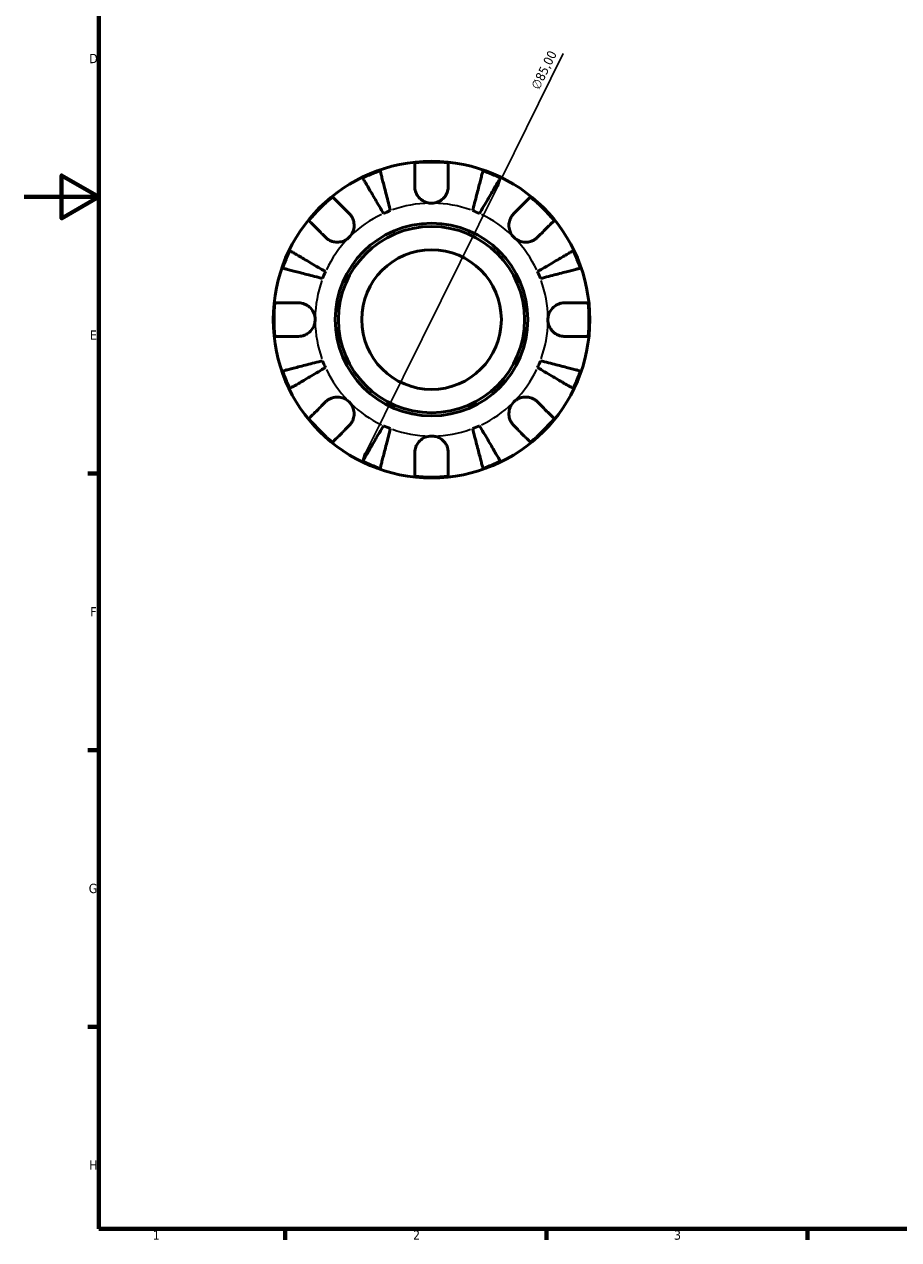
# Model space of a CAD drawing. Header units: millimetres. Extents: x 0 to 905, y 0 to 594.
# Tile 1 of 5: x 0 to 235, y 17 to 343. Entities that reach past the tile are written whole.
import ezdxf

# ---------------------------------------------------------------- set-up
doc = ezdxf.new("R2010")
doc.units = ezdxf.units.MM
for name, color, linetype, lineweight in [('Border (ISO)', 7, 'Continuous', 70), ('Dimension (ISO)', 7, 'Continuous', 25), ('Visible (ISO)', 7, 'Continuous', 50), ('Visible Narrow (ISO)', 7, 'Continuous', 35)]:
    doc.layers.add(name, color=color, linetype=linetype, lineweight=lineweight)
doc.styles.add('Note Text (ISO)', font='tahoma.ttf')
doc.dimstyles.new('Default (ISO)', dxfattribs={"dimtxt": 2.5, "dimasz": 2.5, "dimexe": 3.175, "dimexo": 0, "dimgap": 0.762, "dimtad": 1, "dimrnd": 1e-08, "dimzin": 0, "dimtxsty": 'Note Text (ISO)', "dimcen": 0.09, "dimdle": 10, "dimclrd": 256, "dimclre": 256, "dimclrt": 232, "dimazin": 0, "dimtfac": 1.40208, "dimtmove": 0, "dimatfit": 3, "dimfxl": 1, "dimtolj": 1, "dimtzin": 0, "dimlwd": -1, "dimlwe": -1, "dimarcsym": 0})

# ---------------------------------------------------------------- blocks, each defined once
blk = doc.blocks.new('Borders Default Border')
at = {"layer": 'Border (ISO)'}
for p, q in [((20, 222.75), (17.1, 222.75)), ((20, 148.5), (17.1, 148.5)), ((20, 74.25), (17.1, 74.25)), ((70.08, 20), (70.08, 17.1)), ((140.17, 20), (140.17, 17.1)), ((210.25, 20), (210.25, 17.1))]:
    blk.add_line(p, q, dxfattribs=at)
at = {"layer": 'Border (ISO)', "flags": 128}
for points in [[(20, 20), (20, 574), (821, 574), (821, 20), (20, 20)], [(0, 297), (20, 297), (10, 302.77), (10, 291.23), (20, 297)]]:
    blk.add_lwpolyline(points, dxfattribs=at)
at = {"layer": 'Border (ISO)', "color": 232, "true_color": 0xca0064, "char_height": 2.5, "attachment_point": 7, "style": 'Note Text (ISO)'}
for s, insert in [('D', (17.43, 332.88)), ('E', (17.64, 258.63)), ('F', (17.7, 184.38)), ('G', (17.31, 110.08)), ('H', (17.44, 35.88)), ('1', (34.48, 17.1)), ('2', (104.37, 17.1)), ('3', (174.43, 17.05))]:
    blk.add_mtext(s, dxfattribs=dict(at, insert=insert))
blk = doc.blocks.new('*D11')
at = {"layer": 'Defpoints', "color": 0, "transparency": 16777216}
for p in [(128.2, 302.14), (90.46, 225.97)]:
    blk.add_point(p, dxfattribs=at)
at = {"layer": 'Dimension (ISO)', "transparency": 16777216}
for p, q in [((128.2, 302.14), (144.71, 335.44)), ((91.57, 228.21), (127.09, 299.9))]:
    blk.add_line(p, q, dxfattribs=at)
for points in [[(126.72, 300.08), (127.46, 299.71), (128.2, 302.14)], [(91.2, 228.4), (91.94, 228.03), (90.46, 225.97)]]:
    blk.add_solid(points, dxfattribs=at)
at = {"layer": 'Dimension (ISO)', "color": 232, "true_color": 0xca0064, "transparency": 16777216, "insert": (135.93, 326.68), "char_height": 2.5, "attachment_point": 1, "rotation": 63.6393, "style": 'Note Text (ISO)'}
blk.add_mtext('\\A1;∅85,00', dxfattribs=at)

msp = doc.modelspace()

# ---------------------------------------------------------------- linework, layer by layer
at = {"layer": 'Visible (ISO)'}
for radius in [42.5, 25.85, 25, 18.75]:
    msp.add_circle((109.331, 264.055), radius, dxfattribs=at)
for radius, start, end in [(42.273, 109.05437, 115.94563), (42.273, 83.88919, 96.11081), (42.273, 64.05437, 70.94563), (42.273, 128.88919, 141.11081), (42.273, 38.88919, 51.11081), (31.25, 110.66622, 114.33378), (31.25, 65.66622, 69.33378), (42.273, 154.05437, 160.94563), (42.273, 19.05437, 25.94563), (31.25, 155.66622, 159.33378), (31.25, 20.66622, 24.33378), (42.273, 173.88919, 186.11081), (42.273, 353.88919, 6.11081), (31.25, 200.66622, 204.33378), (31.25, 335.66622, 339.33378), (42.273, 199.05437, 205.94563), (42.273, 334.05437, 340.94563), (42.273, 218.88919, 231.11081), (31.25, 245.66622, 249.33378), (31.25, 290.66622, 294.33378), (42.273, 308.88919, 321.11081), (42.273, 244.05437, 250.94563), (42.273, 289.05437, 295.94563), (42.273, 263.88919, 276.11081)]:
    msp.add_arc((109.331, 264.055), radius, start, end, dxfattribs=at)
for points, knots in [([(95.53, 304.012), (95.567, 303.869), (95.623, 303.654), (95.754, 303.145), (95.843, 302.803), (96.054, 301.987), (96.176, 301.514), (96.423, 300.561), (96.57, 299.993), (96.886, 298.769), (97.055, 298.114), (97.378, 296.866), (97.561, 296.158), (97.936, 294.71), (98.127, 293.971), (98.302, 293.294)], [0.2134337, 0.2134337, 0.2134337, 0.2134337, 0.41601, 0.41601, 0.6243485, 0.6243485, 0.832687, 0.832687, 1.0415719, 1.0415719, 1.2504568, 1.2504568, 1.4601279, 1.4601279, 1.6697991, 1.6697991, 1.6697991, 1.6697991]), ([(104.831, 299.805), (104.831, 300.306), (104.831, 300.814), (104.831, 301.93), (104.831, 302.519), (104.831, 303.505), (104.831, 303.994), (104.831, 304.838), (104.831, 305.193), (104.831, 305.718), (104.831, 305.94), (104.831, 306.088)], [5.50227189, 5.50227189, 5.50227189, 5.50227189, 5.66172607, 5.66172607, 5.87111315, 5.87111315, 6.07951382, 6.07951382, 6.28791448, 6.28791448, 6.49007585, 6.49007585, 6.49007585, 6.49007585]), ([(113.831, 306.088), (113.831, 305.94), (113.831, 305.718), (113.831, 305.193), (113.831, 304.838), (113.831, 303.994), (113.831, 303.505), (113.831, 302.519), (113.831, 301.93), (113.831, 300.814), (113.831, 300.306), (113.831, 299.805)], [0.21343841, 0.21343841, 0.21343841, 0.21343841, 0.41559978, 0.41559978, 0.62400044, 0.62400044, 0.8324011, 0.8324011, 1.04178819, 1.04178819, 1.20124236, 1.20124236, 1.20124236, 1.20124236]), ([(120.36, 293.294), (120.535, 293.971), (120.726, 294.71), (121.1, 296.158), (121.283, 296.866), (121.606, 298.114), (121.776, 298.769), (122.092, 299.993), (122.239, 300.561), (122.485, 301.514), (122.608, 301.987), (122.819, 302.803), (122.907, 303.145), (123.039, 303.654), (123.094, 303.869), (123.131, 304.012)], [5.0161165, 5.0161165, 5.0161165, 5.0161165, 5.2257877, 5.2257877, 5.4354588, 5.4354588, 5.6443437, 5.6443437, 5.8532286, 5.8532286, 6.0615671, 6.0615671, 6.2699056, 6.2699056, 6.472482, 6.472482, 6.472482, 6.472482]), ([(96.454, 292.529), (96.099, 293.131), (95.712, 293.789), (94.953, 295.077), (94.582, 295.708), (93.927, 296.819), (93.584, 297.402), (92.943, 298.49), (92.645, 298.996), (92.145, 299.844), (91.897, 300.265), (91.47, 300.991), (91.29, 301.296), (91.023, 301.748), (90.911, 301.94), (90.836, 302.067)], [5.0161165, 5.0161165, 5.0161165, 5.0161165, 5.2257877, 5.2257877, 5.4354588, 5.4354588, 5.6443437, 5.6443437, 5.8532286, 5.8532286, 6.0615671, 6.0615671, 6.2699056, 6.2699056, 6.472482, 6.472482, 6.472482, 6.472482]), ([(127.826, 302.067), (127.751, 301.94), (127.638, 301.748), (127.372, 301.296), (127.192, 300.991), (126.764, 300.265), (126.516, 299.844), (126.017, 298.996), (125.719, 298.49), (125.078, 297.402), (124.734, 296.819), (124.08, 295.708), (123.708, 295.077), (122.949, 293.789), (122.562, 293.131), (122.207, 292.529)], [0.2134337, 0.2134337, 0.2134337, 0.2134337, 0.41601, 0.41601, 0.6243485, 0.6243485, 0.832687, 0.832687, 1.0415719, 1.0415719, 1.2504568, 1.2504568, 1.4601279, 1.4601279, 1.6697991, 1.6697991, 1.6697991, 1.6697991]), ([(82.791, 296.959), (82.896, 296.854), (83.053, 296.697), (83.424, 296.326), (83.675, 296.075), (84.271, 295.478), (84.617, 295.133), (85.315, 294.435), (85.731, 294.019), (86.52, 293.229), (86.88, 292.87), (87.234, 292.516)], [0.21343841, 0.21343841, 0.21343841, 0.21343841, 0.41559978, 0.41559978, 0.62400044, 0.62400044, 0.8324011, 0.8324011, 1.04178819, 1.04178819, 1.20124236, 1.20124236, 1.20124236, 1.20124236]), ([(109.331, 295.305), (108.912, 295.305), (108.496, 295.364), (107.606, 295.618), (107.146, 295.839), (106.357, 296.397), (106.025, 296.717), (105.509, 297.397), (105.314, 297.739), (105.075, 298.324), (105.002, 298.554), (104.899, 298.995), (104.866, 299.205), (104.836, 299.546), (104.831, 299.676), (104.831, 299.805)], [0, 0, 0, 0, 0.1255823, 0.1255823, 0.27758688, 0.27758688, 0.41565829, 0.41565829, 0.53558864, 0.53558864, 0.6106285, 0.6106285, 0.67830711, 0.67830711, 0.7205994, 0.7205994, 0.7205994, 0.7205994]), ([(113.831, 299.805), (113.831, 299.596), (113.816, 299.385), (113.756, 298.963), (113.711, 298.753), (113.574, 298.283), (113.473, 298.026), (113.122, 297.331), (112.822, 296.92), (112.053, 296.179), (111.581, 295.868), (110.515, 295.423), (109.926, 295.305), (109.331, 295.305)], [-0.72877811, -0.72877811, -0.72877811, -0.72877811, -0.65864576, -0.65864576, -0.58948737, -0.58948737, -0.50282865, -0.50282865, -0.34782332, -0.34782332, -0.17870564, -0.17870564, 0, 0, 0, 0]), ([(131.428, 292.516), (131.782, 292.87), (132.141, 293.229), (132.93, 294.019), (133.347, 294.435), (134.044, 295.133), (134.39, 295.478), (134.987, 296.075), (135.237, 296.326), (135.609, 296.697), (135.766, 296.854), (135.87, 296.959)], [5.50227189, 5.50227189, 5.50227189, 5.50227189, 5.66172607, 5.66172607, 5.87111315, 5.87111315, 6.07951382, 6.07951382, 6.28791448, 6.28791448, 6.49007585, 6.49007585, 6.49007585, 6.49007585]), ([(80.87, 286.152), (80.516, 286.506), (80.157, 286.865), (79.367, 287.655), (78.951, 288.071), (78.253, 288.769), (77.908, 289.114), (77.311, 289.711), (77.06, 289.962), (76.689, 290.333), (76.532, 290.49), (76.427, 290.595)], [5.50227189, 5.50227189, 5.50227189, 5.50227189, 5.66172607, 5.66172607, 5.87111315, 5.87111315, 6.07951382, 6.07951382, 6.28791448, 6.28791448, 6.49007585, 6.49007585, 6.49007585, 6.49007585]), ([(87.234, 292.516), (87.323, 292.427), (87.409, 292.333), (87.677, 292.016), (87.843, 291.776), (88.139, 291.242), (88.265, 290.949), (88.491, 290.201), (88.557, 289.741), (88.544, 288.709), (88.43, 288.148), (87.987, 287.073), (87.655, 286.573), (87.234, 286.152)], [-0.72474413, -0.72474413, -0.72474413, -0.72474413, -0.68292689, -0.68292689, -0.58946764, -0.58946764, -0.49014387, -0.49014387, -0.34933517, -0.34933517, -0.17856496, -0.17856496, 0, 0, 0, 0]), ([(131.428, 286.152), (131.187, 286.393), (130.974, 286.661), (130.6, 287.259), (130.445, 287.591), (130.18, 288.402), (130.105, 288.889), (130.114, 289.839), (130.19, 290.295), (130.429, 291.028), (130.557, 291.314), (130.86, 291.839), (131.031, 292.078), (131.288, 292.372), (131.357, 292.445), (131.428, 292.516)], [0, 0, 0, 0, 0.10230486, 0.10230486, 0.2116531, 0.2116531, 0.35868741, 0.35868741, 0.49861539, 0.49861539, 0.59613895, 0.59613895, 0.69034298, 0.69034298, 0.72355027, 0.72355027, 0.72355027, 0.72355027]), ([(142.234, 290.595), (142.13, 290.49), (141.973, 290.333), (141.601, 289.962), (141.351, 289.711), (140.754, 289.114), (140.408, 288.769), (139.71, 288.071), (139.294, 287.655), (138.505, 286.865), (138.146, 286.506), (137.792, 286.152)], [0.21343841, 0.21343841, 0.21343841, 0.21343841, 0.41559978, 0.41559978, 0.62400044, 0.62400044, 0.8324011, 0.8324011, 1.04178819, 1.04178819, 1.20124236, 1.20124236, 1.20124236, 1.20124236]), ([(87.234, 286.152), (86.992, 285.911), (86.725, 285.698), (86.126, 285.325), (85.795, 285.17), (84.983, 284.905), (84.497, 284.83), (83.546, 284.839), (83.091, 284.914), (82.358, 285.153), (82.072, 285.281), (81.546, 285.584), (81.308, 285.756), (81.014, 286.012), (80.941, 286.081), (80.87, 286.152)], [0, 0, 0, 0, 0.10230486, 0.10230486, 0.2116531, 0.2116531, 0.35868741, 0.35868741, 0.49861539, 0.49861539, 0.59613895, 0.59613895, 0.69034298, 0.69034298, 0.72355027, 0.72355027, 0.72355027, 0.72355027]), ([(137.792, 286.152), (137.703, 286.063), (137.609, 285.977), (137.292, 285.709), (137.052, 285.543), (136.518, 285.247), (136.224, 285.121), (135.477, 284.895), (135.017, 284.829), (133.985, 284.842), (133.424, 284.956), (132.349, 285.398), (131.849, 285.731), (131.428, 286.152)], [-0.72474413, -0.72474413, -0.72474413, -0.72474413, -0.68292689, -0.68292689, -0.58946764, -0.58946764, -0.49014387, -0.49014387, -0.34933517, -0.34933517, -0.17856496, -0.17856496, 0, 0, 0, 0]), ([(71.319, 282.55), (71.446, 282.475), (71.637, 282.363), (72.09, 282.096), (72.395, 281.916), (73.121, 281.489), (73.542, 281.241), (74.39, 280.741), (74.896, 280.443), (75.984, 279.802), (76.567, 279.459), (77.678, 278.804), (78.309, 278.433), (79.597, 277.674), (80.255, 277.287), (80.857, 276.932)], [0.2134337, 0.2134337, 0.2134337, 0.2134337, 0.41601, 0.41601, 0.6243485, 0.6243485, 0.832687, 0.832687, 1.0415719, 1.0415719, 1.2504568, 1.2504568, 1.4601279, 1.4601279, 1.6697991, 1.6697991, 1.6697991, 1.6697991]), ([(137.804, 276.932), (138.407, 277.287), (139.064, 277.674), (140.353, 278.433), (140.983, 278.804), (142.094, 279.459), (142.677, 279.802), (143.766, 280.443), (144.272, 280.741), (145.12, 281.241), (145.541, 281.489), (146.267, 281.916), (146.572, 282.096), (147.024, 282.363), (147.215, 282.475), (147.343, 282.55)], [5.0161165, 5.0161165, 5.0161165, 5.0161165, 5.2257877, 5.2257877, 5.4354588, 5.4354588, 5.6443437, 5.6443437, 5.8532286, 5.8532286, 6.0615671, 6.0615671, 6.2699056, 6.2699056, 6.472482, 6.472482, 6.472482, 6.472482]), ([(80.092, 275.084), (79.415, 275.259), (78.676, 275.45), (77.228, 275.825), (76.52, 276.008), (75.272, 276.331), (74.616, 276.5), (73.393, 276.816), (72.825, 276.963), (71.872, 277.21), (71.399, 277.332), (70.583, 277.543), (70.241, 277.632), (69.732, 277.763), (69.517, 277.819), (69.374, 277.856)], [5.0161165, 5.0161165, 5.0161165, 5.0161165, 5.2257877, 5.2257877, 5.4354588, 5.4354588, 5.6443437, 5.6443437, 5.8532286, 5.8532286, 6.0615671, 6.0615671, 6.2699056, 6.2699056, 6.472482, 6.472482, 6.472482, 6.472482]), ([(149.287, 277.856), (149.144, 277.819), (148.929, 277.763), (148.421, 277.632), (148.078, 277.543), (147.262, 277.332), (146.789, 277.21), (145.836, 276.963), (145.268, 276.816), (144.045, 276.5), (143.39, 276.331), (142.141, 276.008), (141.433, 275.825), (139.986, 275.45), (139.246, 275.259), (138.57, 275.084)], [0.2134337, 0.2134337, 0.2134337, 0.2134337, 0.41601, 0.41601, 0.6243485, 0.6243485, 0.832687, 0.832687, 1.0415719, 1.0415719, 1.2504568, 1.2504568, 1.4601279, 1.4601279, 1.6697991, 1.6697991, 1.6697991, 1.6697991]), ([(67.298, 268.555), (67.446, 268.555), (67.668, 268.555), (68.193, 268.555), (68.548, 268.555), (69.392, 268.555), (69.881, 268.555), (70.867, 268.555), (71.456, 268.555), (72.572, 268.555), (73.08, 268.555), (73.581, 268.555)], [0.21343841, 0.21343841, 0.21343841, 0.21343841, 0.41559978, 0.41559978, 0.62400044, 0.62400044, 0.8324011, 0.8324011, 1.04178819, 1.04178819, 1.20124236, 1.20124236, 1.20124236, 1.20124236]), ([(73.581, 268.555), (73.736, 268.555), (73.892, 268.547), (74.312, 268.503), (74.576, 268.452), (75.127, 268.292), (75.412, 268.177), (76.099, 267.814), (76.478, 267.531), (77.202, 266.785), (77.516, 266.31), (77.963, 265.238), (78.081, 264.649), (78.081, 264.055)], [-0.71968867, -0.71968867, -0.71968867, -0.71968867, -0.66913349, -0.66913349, -0.58448293, -0.58448293, -0.49008499, -0.49008499, -0.34765985, -0.34765985, -0.17827673, -0.17827673, 0, 0, 0, 0]), ([(140.581, 264.055), (140.581, 264.456), (140.634, 264.855), (140.857, 265.669), (141.036, 266.076), (141.58, 266.941), (141.979, 267.365), (142.746, 267.92), (143.071, 268.098), (143.67, 268.338), (143.936, 268.416), (144.482, 268.524), (144.762, 268.552), (145.052, 268.555), (145.066, 268.555), (145.081, 268.555)], [-3.12621297, -3.12621297, -3.12621297, -3.12621297, -3.00592131, -3.00592131, -2.87295675, -2.87295675, -2.69789372, -2.69789372, -2.58338701, -2.58338701, -2.49547573, -2.49547573, -2.40310236, -2.40310236, -2.39831682, -2.39831682, -2.39831682, -2.39831682]), ([(145.081, 268.555), (145.581, 268.555), (146.089, 268.555), (147.205, 268.555), (147.794, 268.555), (148.781, 268.555), (149.27, 268.555), (150.114, 268.555), (150.468, 268.555), (150.993, 268.555), (151.215, 268.555), (151.363, 268.555)], [5.50227189, 5.50227189, 5.50227189, 5.50227189, 5.66172607, 5.66172607, 5.87111315, 5.87111315, 6.07951382, 6.07951382, 6.28791448, 6.28791448, 6.49007585, 6.49007585, 6.49007585, 6.49007585]), ([(78.081, 264.055), (78.081, 263.654), (78.027, 263.255), (77.805, 262.441), (77.625, 262.034), (77.082, 261.169), (76.683, 260.745), (75.915, 260.19), (75.59, 260.012), (74.991, 259.773), (74.726, 259.695), (74.179, 259.586), (73.899, 259.558), (73.609, 259.555), (73.595, 259.555), (73.581, 259.555)], [-3.12621297, -3.12621297, -3.12621297, -3.12621297, -3.00592131, -3.00592131, -2.87295675, -2.87295675, -2.69789372, -2.69789372, -2.58338701, -2.58338701, -2.49547573, -2.49547573, -2.40310236, -2.40310236, -2.39831682, -2.39831682, -2.39831682, -2.39831682]), ([(145.081, 259.555), (144.926, 259.555), (144.769, 259.563), (144.349, 259.607), (144.086, 259.658), (143.534, 259.819), (143.249, 259.933), (142.563, 260.296), (142.183, 260.579), (141.459, 261.325), (141.145, 261.801), (140.698, 262.872), (140.581, 263.461), (140.581, 264.055)], [-0.71968867, -0.71968867, -0.71968867, -0.71968867, -0.66913349, -0.66913349, -0.58448293, -0.58448293, -0.49008499, -0.49008499, -0.34765985, -0.34765985, -0.17827673, -0.17827673, 0, 0, 0, 0]), ([(73.581, 259.555), (73.08, 259.555), (72.572, 259.555), (71.456, 259.555), (70.867, 259.555), (69.881, 259.555), (69.392, 259.555), (68.548, 259.555), (68.193, 259.555), (67.668, 259.555), (67.446, 259.555), (67.298, 259.555)], [5.50227189, 5.50227189, 5.50227189, 5.50227189, 5.66172607, 5.66172607, 5.87111315, 5.87111315, 6.07951382, 6.07951382, 6.28791448, 6.28791448, 6.49007585, 6.49007585, 6.49007585, 6.49007585]), ([(151.363, 259.555), (151.215, 259.555), (150.993, 259.555), (150.468, 259.555), (150.114, 259.555), (149.27, 259.555), (148.781, 259.555), (147.794, 259.555), (147.205, 259.555), (146.089, 259.555), (145.581, 259.555), (145.081, 259.555)], [0.21343841, 0.21343841, 0.21343841, 0.21343841, 0.41559978, 0.41559978, 0.62400044, 0.62400044, 0.8324011, 0.8324011, 1.04178819, 1.04178819, 1.20124236, 1.20124236, 1.20124236, 1.20124236]), ([(69.374, 250.255), (69.517, 250.292), (69.732, 250.347), (70.241, 250.479), (70.583, 250.567), (71.399, 250.778), (71.872, 250.901), (72.825, 251.147), (73.393, 251.294), (74.616, 251.61), (75.272, 251.78), (76.52, 252.103), (77.228, 252.286), (78.676, 252.66), (79.415, 252.851), (80.092, 253.026)], [0.2134337, 0.2134337, 0.2134337, 0.2134337, 0.41601, 0.41601, 0.6243485, 0.6243485, 0.832687, 0.832687, 1.0415719, 1.0415719, 1.2504568, 1.2504568, 1.4601279, 1.4601279, 1.6697991, 1.6697991, 1.6697991, 1.6697991]), ([(138.57, 253.026), (139.246, 252.851), (139.986, 252.66), (141.433, 252.286), (142.141, 252.103), (143.39, 251.78), (144.045, 251.61), (145.268, 251.294), (145.836, 251.147), (146.789, 250.901), (147.262, 250.778), (148.078, 250.567), (148.421, 250.479), (148.929, 250.347), (149.144, 250.292), (149.287, 250.255)], [5.0161165, 5.0161165, 5.0161165, 5.0161165, 5.2257877, 5.2257877, 5.4354588, 5.4354588, 5.6443437, 5.6443437, 5.8532286, 5.8532286, 6.0615671, 6.0615671, 6.2699056, 6.2699056, 6.472482, 6.472482, 6.472482, 6.472482]), ([(80.857, 251.179), (80.255, 250.824), (79.597, 250.436), (78.309, 249.678), (77.678, 249.306), (76.567, 248.652), (75.984, 248.308), (74.896, 247.667), (74.39, 247.369), (73.542, 246.87), (73.121, 246.622), (72.395, 246.194), (72.09, 246.014), (71.637, 245.748), (71.446, 245.635), (71.319, 245.56)], [5.0161165, 5.0161165, 5.0161165, 5.0161165, 5.2257877, 5.2257877, 5.4354588, 5.4354588, 5.6443437, 5.6443437, 5.8532286, 5.8532286, 6.0615671, 6.0615671, 6.2699056, 6.2699056, 6.472482, 6.472482, 6.472482, 6.472482]), ([(147.343, 245.56), (147.215, 245.635), (147.024, 245.748), (146.572, 246.014), (146.267, 246.194), (145.541, 246.622), (145.12, 246.87), (144.272, 247.369), (143.766, 247.667), (142.677, 248.308), (142.094, 248.652), (140.983, 249.306), (140.353, 249.678), (139.064, 250.436), (138.407, 250.824), (137.804, 251.179)], [0.2134337, 0.2134337, 0.2134337, 0.2134337, 0.41601, 0.41601, 0.6243485, 0.6243485, 0.832687, 0.832687, 1.0415719, 1.0415719, 1.2504568, 1.2504568, 1.4601279, 1.4601279, 1.6697991, 1.6697991, 1.6697991, 1.6697991]), ([(76.427, 237.516), (76.532, 237.62), (76.689, 237.777), (77.06, 238.149), (77.311, 238.399), (77.908, 238.996), (78.253, 239.342), (78.951, 240.039), (79.367, 240.456), (80.157, 241.245), (80.516, 241.604), (80.87, 241.958)], [0.21343841, 0.21343841, 0.21343841, 0.21343841, 0.41559978, 0.41559978, 0.62400044, 0.62400044, 0.8324011, 0.8324011, 1.04178819, 1.04178819, 1.20124236, 1.20124236, 1.20124236, 1.20124236]), ([(80.87, 241.958), (80.959, 242.047), (81.053, 242.133), (81.37, 242.401), (81.61, 242.567), (82.144, 242.864), (82.437, 242.989), (83.185, 243.216), (83.645, 243.282), (84.677, 243.268), (85.237, 243.154), (86.313, 242.712), (86.813, 242.379), (87.234, 241.958)], [-0.72474413, -0.72474413, -0.72474413, -0.72474413, -0.68292689, -0.68292689, -0.58946764, -0.58946764, -0.49014387, -0.49014387, -0.34933517, -0.34933517, -0.17856496, -0.17856496, 0, 0, 0, 0]), ([(87.234, 241.958), (87.475, 241.717), (87.688, 241.449), (88.061, 240.851), (88.216, 240.52), (88.481, 239.708), (88.556, 239.222), (88.547, 238.271), (88.471, 237.816), (88.233, 237.082), (88.105, 236.796), (87.802, 236.271), (87.63, 236.033), (87.374, 235.739), (87.305, 235.665), (87.234, 235.594)], [0, 0, 0, 0, 0.10230486, 0.10230486, 0.2116531, 0.2116531, 0.35868741, 0.35868741, 0.49861539, 0.49861539, 0.59613895, 0.59613895, 0.69034298, 0.69034298, 0.72355027, 0.72355027, 0.72355027, 0.72355027]), ([(131.428, 235.594), (131.339, 235.683), (131.252, 235.777), (130.985, 236.094), (130.818, 236.334), (130.522, 236.868), (130.397, 237.162), (130.17, 237.909), (130.104, 238.369), (130.118, 239.401), (130.232, 239.962), (130.674, 241.037), (131.007, 241.537), (131.428, 241.958)], [-0.72474413, -0.72474413, -0.72474413, -0.72474413, -0.68292689, -0.68292689, -0.58946764, -0.58946764, -0.49014387, -0.49014387, -0.34933517, -0.34933517, -0.17856496, -0.17856496, 0, 0, 0, 0]), ([(131.428, 241.958), (131.669, 242.199), (131.937, 242.412), (132.535, 242.786), (132.866, 242.941), (133.678, 243.206), (134.164, 243.28), (135.115, 243.272), (135.57, 243.196), (136.304, 242.957), (136.589, 242.829), (137.115, 242.526), (137.353, 242.355), (137.647, 242.098), (137.721, 242.029), (137.792, 241.958)], [0, 0, 0, 0, 0.10230486, 0.10230486, 0.2116531, 0.2116531, 0.35868741, 0.35868741, 0.49861539, 0.49861539, 0.59613895, 0.59613895, 0.69034298, 0.69034298, 0.72355027, 0.72355027, 0.72355027, 0.72355027]), ([(137.792, 241.958), (138.146, 241.604), (138.505, 241.245), (139.294, 240.456), (139.71, 240.039), (140.408, 239.342), (140.754, 238.996), (141.351, 238.399), (141.601, 238.149), (141.973, 237.777), (142.13, 237.62), (142.234, 237.516)], [5.50227189, 5.50227189, 5.50227189, 5.50227189, 5.66172607, 5.66172607, 5.87111315, 5.87111315, 6.07951382, 6.07951382, 6.28791448, 6.28791448, 6.49007585, 6.49007585, 6.49007585, 6.49007585]), ([(87.234, 235.594), (86.88, 235.24), (86.52, 234.881), (85.731, 234.092), (85.315, 233.675), (84.617, 232.978), (84.271, 232.632), (83.675, 232.035), (83.424, 231.785), (83.053, 231.413), (82.896, 231.256), (82.791, 231.152)], [5.50227189, 5.50227189, 5.50227189, 5.50227189, 5.66172607, 5.66172607, 5.87111315, 5.87111315, 6.07951382, 6.07951382, 6.28791448, 6.28791448, 6.49007585, 6.49007585, 6.49007585, 6.49007585]), ([(90.836, 226.043), (90.911, 226.17), (91.023, 226.362), (91.29, 226.814), (91.47, 227.119), (91.897, 227.845), (92.145, 228.266), (92.645, 229.114), (92.943, 229.62), (93.584, 230.709), (93.927, 231.292), (94.582, 232.403), (94.953, 233.033), (95.712, 234.322), (96.099, 234.979), (96.454, 235.581)], [0.2134337, 0.2134337, 0.2134337, 0.2134337, 0.41601, 0.41601, 0.6243485, 0.6243485, 0.832687, 0.832687, 1.0415719, 1.0415719, 1.2504568, 1.2504568, 1.4601279, 1.4601279, 1.6697991, 1.6697991, 1.6697991, 1.6697991]), ([(122.207, 235.581), (122.562, 234.979), (122.949, 234.322), (123.708, 233.033), (124.08, 232.403), (124.734, 231.292), (125.078, 230.709), (125.719, 229.62), (126.017, 229.114), (126.516, 228.266), (126.764, 227.845), (127.192, 227.119), (127.372, 226.814), (127.638, 226.362), (127.751, 226.17), (127.826, 226.043)], [5.0161165, 5.0161165, 5.0161165, 5.0161165, 5.2257877, 5.2257877, 5.4354588, 5.4354588, 5.6443437, 5.6443437, 5.8532286, 5.8532286, 6.0615671, 6.0615671, 6.2699056, 6.2699056, 6.472482, 6.472482, 6.472482, 6.472482]), ([(135.87, 231.152), (135.766, 231.256), (135.609, 231.413), (135.237, 231.785), (134.987, 232.035), (134.39, 232.632), (134.044, 232.978), (133.347, 233.675), (132.93, 234.092), (132.141, 234.881), (131.782, 235.24), (131.428, 235.594)], [0.21343841, 0.21343841, 0.21343841, 0.21343841, 0.41559978, 0.41559978, 0.62400044, 0.62400044, 0.8324011, 0.8324011, 1.04178819, 1.04178819, 1.20124236, 1.20124236, 1.20124236, 1.20124236]), ([(98.302, 234.816), (98.127, 234.139), (97.936, 233.4), (97.561, 231.953), (97.378, 231.244), (97.055, 229.996), (96.886, 229.341), (96.57, 228.118), (96.423, 227.55), (96.176, 226.596), (96.054, 226.124), (95.843, 225.308), (95.754, 224.965), (95.623, 224.457), (95.567, 224.242), (95.53, 224.099)], [5.0161165, 5.0161165, 5.0161165, 5.0161165, 5.2257877, 5.2257877, 5.4354588, 5.4354588, 5.6443437, 5.6443437, 5.8532286, 5.8532286, 6.0615671, 6.0615671, 6.2699056, 6.2699056, 6.472482, 6.472482, 6.472482, 6.472482]), ([(104.831, 228.305), (104.831, 228.46), (104.839, 228.617), (104.883, 229.037), (104.934, 229.3), (105.094, 229.852), (105.209, 230.136), (105.572, 230.823), (105.855, 231.203), (106.6, 231.927), (107.076, 232.241), (108.148, 232.687), (108.736, 232.805), (109.331, 232.805)], [-0.71968867, -0.71968867, -0.71968867, -0.71968867, -0.66913349, -0.66913349, -0.58448293, -0.58448293, -0.49008499, -0.49008499, -0.34765985, -0.34765985, -0.17827673, -0.17827673, 0, 0, 0, 0]), ([(109.331, 232.805), (109.732, 232.805), (110.131, 232.752), (110.945, 232.529), (111.352, 232.35), (112.217, 231.806), (112.641, 231.407), (113.196, 230.64), (113.374, 230.315), (113.613, 229.716), (113.691, 229.45), (113.8, 228.903), (113.828, 228.624), (113.831, 228.334), (113.831, 228.319), (113.831, 228.305)], [-3.12621297, -3.12621297, -3.12621297, -3.12621297, -3.00592131, -3.00592131, -2.87295675, -2.87295675, -2.69789372, -2.69789372, -2.58338701, -2.58338701, -2.49547573, -2.49547573, -2.40310236, -2.40310236, -2.39831682, -2.39831682, -2.39831682, -2.39831682]), ([(123.131, 224.099), (123.094, 224.242), (123.039, 224.457), (122.907, 224.965), (122.819, 225.308), (122.608, 226.124), (122.485, 226.596), (122.239, 227.55), (122.092, 228.118), (121.776, 229.341), (121.606, 229.996), (121.283, 231.244), (121.1, 231.953), (120.726, 233.4), (120.535, 234.139), (120.36, 234.816)], [0.2134337, 0.2134337, 0.2134337, 0.2134337, 0.41601, 0.41601, 0.6243485, 0.6243485, 0.832687, 0.832687, 1.0415719, 1.0415719, 1.2504568, 1.2504568, 1.4601279, 1.4601279, 1.6697991, 1.6697991, 1.6697991, 1.6697991]), ([(104.831, 222.023), (104.831, 222.17), (104.831, 222.393), (104.831, 222.918), (104.831, 223.272), (104.831, 224.116), (104.831, 224.605), (104.831, 225.592), (104.831, 226.18), (104.831, 227.297), (104.831, 227.805), (104.831, 228.305)], [0.21343841, 0.21343841, 0.21343841, 0.21343841, 0.41559978, 0.41559978, 0.62400044, 0.62400044, 0.8324011, 0.8324011, 1.04178819, 1.04178819, 1.20124236, 1.20124236, 1.20124236, 1.20124236]), ([(113.831, 228.305), (113.831, 227.805), (113.831, 227.297), (113.831, 226.18), (113.831, 225.592), (113.831, 224.605), (113.831, 224.116), (113.831, 223.272), (113.831, 222.918), (113.831, 222.393), (113.831, 222.17), (113.831, 222.023)], [5.50227189, 5.50227189, 5.50227189, 5.50227189, 5.66172607, 5.66172607, 5.87111315, 5.87111315, 6.07951382, 6.07951382, 6.28791448, 6.28791448, 6.49007585, 6.49007585, 6.49007585, 6.49007585])]:
    msp.add_open_spline(points, degree=3, knots=knots, dxfattribs=at)
at = {"layer": 'Visible Narrow (ISO)'}
for start, end in [(91.03331, 109.63291), (70.36709, 88.96669), (115.36709, 133.96669), (46.03331, 64.63291), (136.03331, 154.63291), (25.36709, 43.96669), (160.36709, 178.96669), (1.03331, 19.63291), (181.03331, 199.63291), (340.36709, 358.96669), (205.36709, 223.96669), (316.03331, 334.63291), (226.03331, 244.63291), (295.36709, 313.96669), (250.36709, 268.96669), (271.03331, 289.63291)]:
    msp.add_arc((109.331, 264.055), 31.25, start, end, dxfattribs=at)

# ---------------------------------------------------------------- block references
msp.add_blockref('Borders Default Border', (0, 0))

# ---------------------------------------------------------------- dimensions: what is measured, and where the dimension line sits
at = {"layer": 'Dimension (ISO)'}
dim = msp.add_diameter_dim_2p(p1=(90.46, 225.974), p2=(128.202, 302.136), dimstyle='Default (ISO)', override={"dimdec": 2, "dimlfac": 1, "dimtp": 0, "dimtm": 0, "dimtdec": 2, "dimatfit": 2}, dxfattribs=at)
dim.commit()
dim.dimension.update_dxf_attribs({"geometry": '*D11', "text_midpoint": (141.929, 329.837), "dimtype": 163})

doc.saveas('drawing.dxf')
